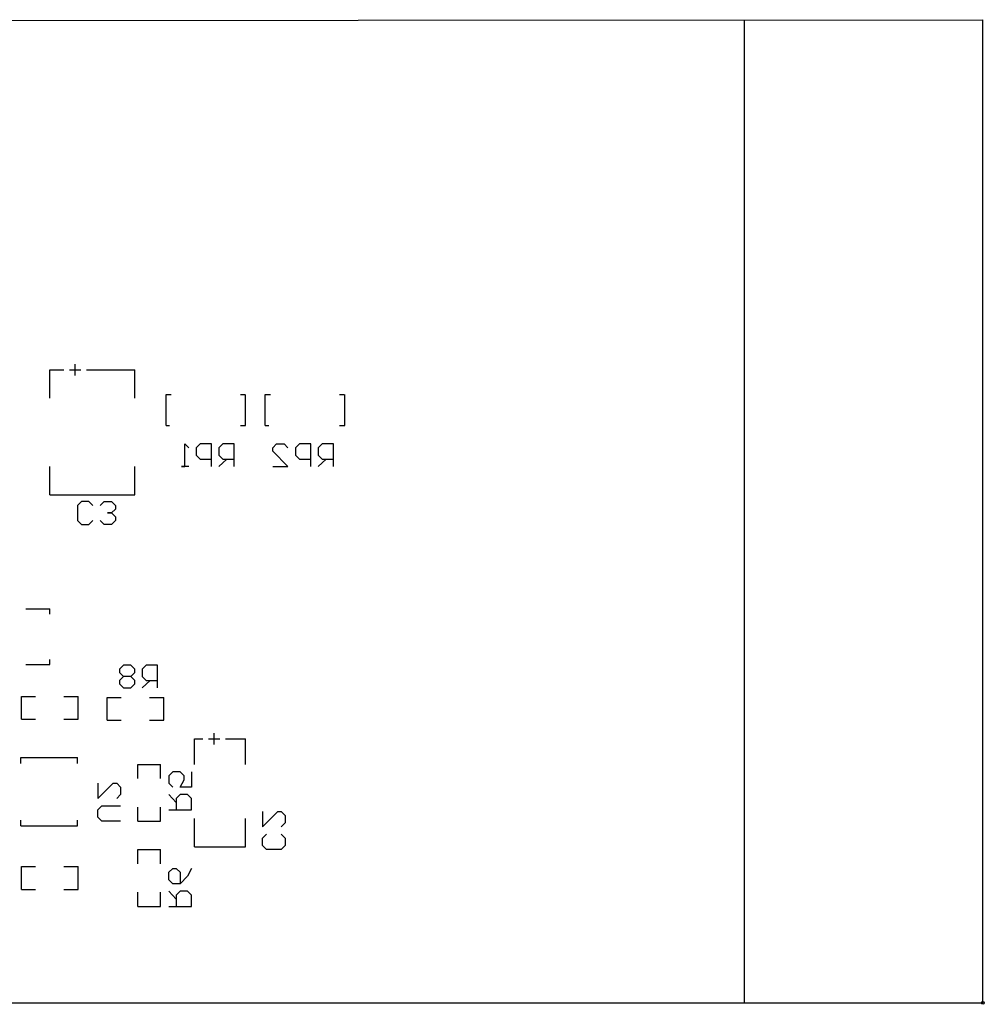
# Model space of a CAD drawing. Extents: x -2.94 to 0.37, y -1.62 to 0.11.
# Tile 3 of 3: x -1.33 to 0.37, y -1.62 to 0.11. Entities that reach past the tile are written whole.
import ezdxf

# ---------------------------------------------------------------- set-up
doc = ezdxf.new("R2010")
doc.units = 0
doc.layers.get('0').update_dxf_attribs({"linetype": 'CONTINUOUS'})
doc.layers.add('gbo', color=1, linetype='CONTINUOUS')
doc.layers.add('gm1', color=3, linetype='CONTINUOUS')

# ---------------------------------------------------------------- blocks, each defined once
blk = doc.blocks.new('D17')
blk.add_circle((0, 0), 0.0025)

msp = doc.modelspace()

# ---------------------------------------------------------------- linework, layer by layer
at = {"layer": 'gbo', "color": 1}
for points in [[(-2.935, 0.11), (0.37, 0.112)], [(-0.05, -1.62), (-0.05, 0.112)], [(0.37, -1.62), (0.37, 0.112)], [(-1.23, -0.515), (-1.23, -0.495)], [(-1.275, -0.515), (-1.275, -0.505)], [(-1.275, -0.555), (-1.275, -0.505)], [(-1.275, -0.505), (-1.25, -0.505)], [(-1.24, -0.505), (-1.22, -0.505)], [(-1.21, -0.505), (-1.125, -0.505)], [(-1.125, -0.555), (-1.125, -0.505)], [(-1.07, -0.548), (-1.061, -0.548)], [(-1.07, -0.603), (-1.07, -0.548)], [(-0.939, -0.603), (-0.93, -0.603), (-0.93, -0.548)], [(-0.939, -0.548), (-0.931, -0.548)], [(-0.895, -0.548), (-0.886, -0.548)], [(-0.895, -0.603), (-0.895, -0.548)], [(-0.764, -0.603), (-0.755, -0.603), (-0.755, -0.548)], [(-0.764, -0.548), (-0.756, -0.548)], [(-1.07, -0.603), (-1.064, -0.603)], [(-0.895, -0.603), (-0.889, -0.603)], [(-1.03, -0.675), (-1.043, -0.675), (-1.037, -0.675), (-1.037, -0.635), (-1.03, -0.642)], [(-0.99, -0.675), (-0.99, -0.635), (-1.01, -0.635), (-1.017, -0.642), (-1.017, -0.655), (-1.01, -0.662), (-0.99, -0.662)], [(-0.95, -0.675), (-0.95, -0.635), (-0.97, -0.635), (-0.977, -0.642), (-0.977, -0.655), (-0.97, -0.662), (-0.95, -0.662)], [(-0.882, -0.675), (-0.855, -0.675), (-0.882, -0.648), (-0.882, -0.642), (-0.875, -0.635), (-0.862, -0.635), (-0.855, -0.642)], [(-0.815, -0.675), (-0.815, -0.635), (-0.835, -0.635), (-0.842, -0.642), (-0.842, -0.655), (-0.835, -0.662), (-0.815, -0.662)], [(-0.775, -0.675), (-0.775, -0.635), (-0.795, -0.635), (-0.802, -0.642), (-0.802, -0.655), (-0.795, -0.662), (-0.775, -0.662)], [(-1.275, -0.725), (-1.275, -0.675)], [(-1.125, -0.725), (-1.125, -0.675)], [(-0.963, -0.662), (-0.977, -0.675)], [(-0.788, -0.662), (-0.802, -0.675)], [(-1.275, -0.725), (-1.125, -0.725)], [(-1.199, -0.744), (-1.206, -0.737), (-1.219, -0.737), (-1.226, -0.744), (-1.226, -0.77), (-1.219, -0.777), (-1.206, -0.777), (-1.199, -0.77)], [(-1.186, -0.744), (-1.179, -0.737), (-1.166, -0.737), (-1.159, -0.744), (-1.159, -0.75), (-1.166, -0.757), (-1.173, -0.757), (-1.166, -0.757), (-1.159, -0.764), (-1.159, -0.77), (-1.166, -0.777), (-1.179, -0.777), (-1.186, -0.77)], [(-1.317, -0.926), (-1.275, -0.926)], [(-1.275, -0.935), (-1.275, -0.926)], [(-1.275, -1.024), (-1.275, -1.015)], [(-1.317, -1.024), (-1.275, -1.024)], [(-1.125, -1.032), (-1.132, -1.025), (-1.145, -1.025), (-1.152, -1.032), (-1.152, -1.038), (-1.145, -1.045), (-1.152, -1.052), (-1.152, -1.058), (-1.145, -1.065), (-1.132, -1.065), (-1.125, -1.058), (-1.125, -1.052), (-1.132, -1.045), (-1.125, -1.038), (-1.125, -1.032)], [(-1.085, -1.065), (-1.085, -1.025), (-1.105, -1.025), (-1.112, -1.032), (-1.112, -1.045), (-1.105, -1.052), (-1.085, -1.052)], [(-1.132, -1.045), (-1.145, -1.045)], [(-1.098, -1.052), (-1.112, -1.065)], [(-1.325, -1.08), (-1.3, -1.08)], [(-1.325, -1.12), (-1.325, -1.08)], [(-1.25, -1.12), (-1.225, -1.12), (-1.225, -1.08)], [(-1.25, -1.08), (-1.225, -1.08)], [(-1.174, -1.082), (-1.149, -1.082)], [(-1.174, -1.122), (-1.174, -1.082)], [(-1.099, -1.122), (-1.074, -1.122), (-1.074, -1.082)], [(-1.099, -1.082), (-1.074, -1.082)], [(-1.325, -1.12), (-1.3, -1.12)], [(-1.174, -1.122), (-1.149, -1.122)], [(-1.02, -1.2), (-1.02, -1.155)], [(-1.02, -1.155), (-1.005, -1.155)], [(-0.995, -1.155), (-0.975, -1.155)], [(-0.985, -1.165), (-0.985, -1.145)], [(-0.965, -1.155), (-0.93, -1.155)], [(-0.93, -1.2), (-0.93, -1.155)], [(-1.326, -1.198), (-1.326, -1.188), (-1.226, -1.188)], [(-1.226, -1.198), (-1.226, -1.188)], [(-1.12, -1.2), (-1.08, -1.2)], [(-1.12, -1.225), (-1.12, -1.2)], [(-1.08, -1.225), (-1.08, -1.2)], [(-1.025, -1.213), (-1.025, -1.24), (-1.045, -1.24), (-1.038, -1.227), (-1.038, -1.22), (-1.045, -1.213), (-1.058, -1.213), (-1.065, -1.22), (-1.065, -1.233), (-1.058, -1.24)], [(-1.19, -1.233), (-1.19, -1.26), (-1.163, -1.233), (-1.157, -1.233), (-1.15, -1.24), (-1.15, -1.253), (-1.157, -1.26)], [(-1.065, -1.28), (-1.025, -1.28), (-1.025, -1.26), (-1.032, -1.253), (-1.045, -1.253), (-1.052, -1.26), (-1.052, -1.28)], [(-1.052, -1.267), (-1.065, -1.253)], [(-1.15, -1.3), (-1.183, -1.3), (-1.19, -1.293), (-1.19, -1.28), (-1.183, -1.273), (-1.15, -1.273)], [(-1.12, -1.3), (-1.12, -1.275)], [(-1.12, -1.3), (-1.08, -1.3), (-1.08, -1.275)], [(-0.9, -1.283), (-0.9, -1.31), (-0.873, -1.283), (-0.867, -1.283), (-0.86, -1.29), (-0.86, -1.303), (-0.867, -1.31)], [(-1.326, -1.308), (-1.326, -1.298)], [(-1.326, -1.308), (-1.226, -1.308), (-1.226, -1.298)], [(-1.02, -1.345), (-1.02, -1.295)], [(-1.02, -1.345), (-0.93, -1.345), (-0.93, -1.295)], [(-0.867, -1.323), (-0.86, -1.33), (-0.86, -1.343), (-0.867, -1.35), (-0.893, -1.35), (-0.9, -1.343), (-0.9, -1.33), (-0.893, -1.323)], [(-1.12, -1.35), (-1.08, -1.35)], [(-1.12, -1.375), (-1.12, -1.35)], [(-1.08, -1.375), (-1.08, -1.35)], [(-1.325, -1.38), (-1.3, -1.38)], [(-1.325, -1.42), (-1.325, -1.38)], [(-1.25, -1.42), (-1.225, -1.42), (-1.225, -1.38)], [(-1.25, -1.38), (-1.225, -1.38)], [(-1.025, -1.383), (-1.032, -1.397), (-1.045, -1.41), (-1.058, -1.41), (-1.065, -1.403), (-1.065, -1.39), (-1.058, -1.383), (-1.052, -1.383), (-1.045, -1.39), (-1.045, -1.41)], [(-1.325, -1.42), (-1.3, -1.42)], [(-1.12, -1.45), (-1.12, -1.425)], [(-1.12, -1.45), (-1.08, -1.45), (-1.08, -1.425)], [(-1.065, -1.45), (-1.025, -1.45), (-1.025, -1.43), (-1.032, -1.423), (-1.045, -1.423), (-1.052, -1.43), (-1.052, -1.45)], [(-1.052, -1.437), (-1.065, -1.423)], [(-2.938, -1.62), (0.37, -1.62)]]:
    msp.add_lwpolyline(points, dxfattribs=at)
at = {"layer": 'gm1', "color": 3}
for points in [[(-2.935, 0.11), (0.37, 0.112)], [(0.37, -1.62), (0.37, 0.112)], [(-2.938, -1.62), (0.37, -1.62)]]:
    msp.add_lwpolyline(points, dxfattribs=at)

# ---------------------------------------------------------------- block references
at = {"layer": 'gbo'}
msp.add_blockref('D17', (0.37, -1.62), dxfattribs=at)
at = {"layer": 'gm1'}
msp.add_blockref('D17', (0.37, -1.62), dxfattribs=at)

doc.saveas('drawing.dxf')
